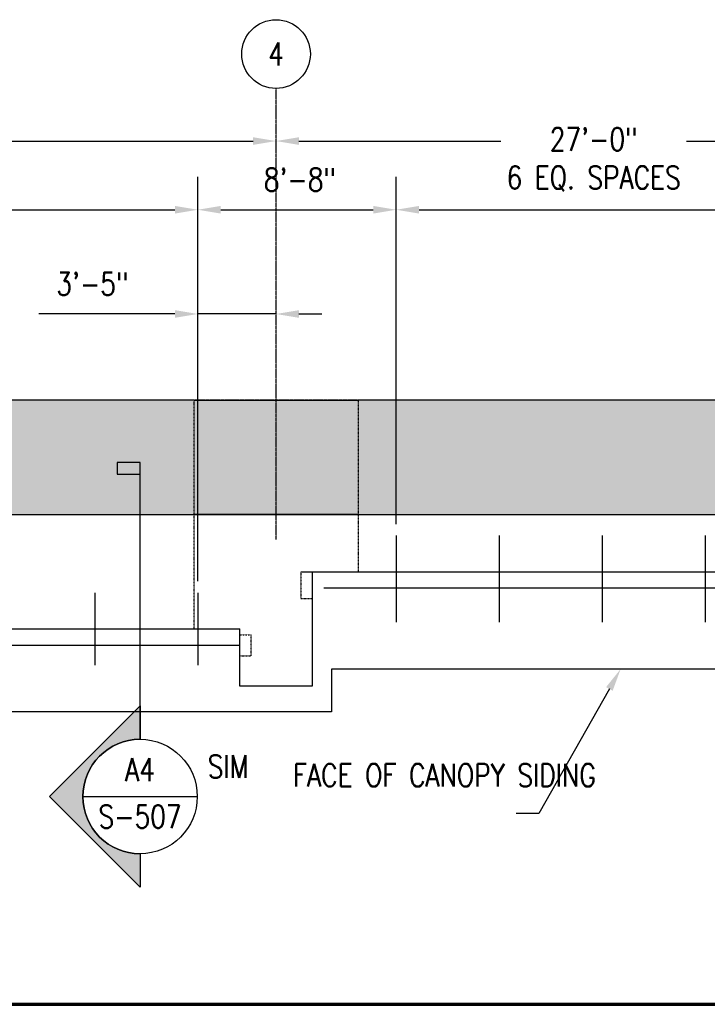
# Model space of a CAD drawing. Header units: inches. Extents: x -232 to 22867, y 539 to 1093.
# Tile 3 of 14: x 1266 to 1626, y 576 to 1093. Entities that reach past the tile are written whole.
import ezdxf
from ezdxf import colors
from ezdxf.entities.mleader import LeaderData, LeaderLine
from ezdxf.enums import TextEntityAlignment as Align
from ezdxf.math import Vec2, Vec3

# ---------------------------------------------------------------- set-up
doc = ezdxf.new("R2010")
doc.units = ezdxf.units.IN
doc.header["$MEASUREMENT"] = 0
doc.linetypes.add('CENTER2', pattern=[1.125, 0.75, -0.125, 0.125, -0.125])
doc.linetypes.add('Dash', pattern=[0.25, 0.125, -0.125])
for name, color, linetype in [('A-WALL-PATT', 8, 'Continuous'), ('G-ANNO-SYMB', 2, 'Continuous'), ('S-ANNO-DIMS', 1, 'Continuous'), ('S-ANNO-NOTE', 2, 'Continuous'), ('S-ANNO-SYMB', 2, 'Continuous'), ('S-ANNO-TEXT', 2, 'Continuous'), ('S-BEAM', 10, 'Continuous'), ('S-BEAM-HDLN', 10, 'Dash'), ('S-CONC-BEAM', 10, 'Continuous'), ('S-CONC-COLS', 110, 'Continuous'), ('S-GRID', 1, 'CENTER2'), ('S-GRID-IDEN', 1, 'Continuous'), ('S-METL-BEAM', 192, 'Continuous'), ('S-METL-PANL', 13, 'Continuous')]:
    doc.layers.add(name, color=color, linetype=linetype)
doc.styles.add('Annotative', font='romans.shx', dxfattribs={"width": 0.8, "height": 0.125})
doc.styles.add('Arial', font='romans.shx', dxfattribs={"width": 0.8})
doc.styles.add('ROMANS', font='romans.shx', dxfattribs={"width": 0.8})
doc.dimstyles.new('Annotative', dxfattribs={"dimscale": 0, "dimtxt": 0.125, "dimasz": 0.125, "dimexe": 0.18, "dimexo": 0.0625, "dimgap": 0.09, "dimtad": 1, "dimdec": 3, "dimzin": 3, "dimdsep": 46, "dimlunit": 4, "dimtxsty": 'Annotative', "dimcen": 0.09, "dimclrt": 2, "dimazin": 2, "dimtfac": 1, "dimtdec": 3, "dimtmove": 0, "dimatfit": 0, "dimfxl": 1, "dimtfill": 1, "dimfrac": 2, "dimtolj": 1, "dimtzin": 0, "dimarcsym": 0})

# ---------------------------------------------------------------- blocks, each defined once
blk = doc.blocks.new('Grid - Circle 3_8_-570341-00_SP_Foundation Plan-DOOR RAILING SUPPORT')
at = {"layer": 'S-GRID-IDEN'}
blk.add_circle((0, 0), 0.1875, dxfattribs=at)
blk = doc.blocks.new('*D19')
at = {"layer": 'Defpoints', "color": 0, "transparency": 16777216}
for p in [(1463.08, 992.95), (1463.08, 822.21), (1359.08, 792.21)]:
    blk.add_point(p, dxfattribs=at)
at = {"layer": 'S-ANNO-DIMS', "color": 0, "lineweight": -2, "transparency": 16777216}
blk.add_line((1371.08, 992.95), (1451.08, 992.95), dxfattribs=at)
at = {"layer": 'S-ANNO-DIMS', "color": 0, "transparency": 16777216}
for points in [[(1371.08, 994.95), (1371.08, 990.95), (1359.08, 992.95)], [(1451.08, 994.95), (1451.08, 990.95), (1463.08, 992.95)]]:
    blk.add_solid(points, dxfattribs=at)
at = {"layer": 'S-ANNO-DIMS', "color": 2, "lineweight": -3, "transparency": 16777216, "insert": (1412.63, 1008.74), "char_height": 12, "width": 4.1093, "attachment_point": 5, "style": 'Annotative', "bg_fill": 3, "box_fill_scale": 1.25, "bg_fill_color": 256, "bg_fill_true_color": 13158600, "bg_fill_transparency": 0}
blk.add_mtext('\\A1;8\'-8"', dxfattribs=at)
blk = doc.blocks.new('*D24')
at = {"layer": 'Defpoints', "color": 0, "transparency": 16777216}
for p in [(1400.08, 1028.95), (1002.08, 893.21), (1400.08, 893.21)]:
    blk.add_point(p, dxfattribs=at)
at = {"layer": 'S-ANNO-DIMS', "color": 0, "lineweight": -2, "transparency": 16777216}
blk.add_line((1014.08, 1028.95), (1388.08, 1028.95), dxfattribs=at)
at = {"layer": 'S-ANNO-DIMS', "color": 0, "transparency": 16777216}
for points in [[(1014.08, 1030.95), (1014.08, 1026.95), (1002.08, 1028.95)], [(1388.08, 1030.95), (1388.08, 1026.95), (1400.08, 1028.95)]]:
    blk.add_solid(points, dxfattribs=at)
at = {"layer": 'S-ANNO-DIMS', "color": 2, "lineweight": -3, "transparency": 16777216, "insert": (1201.08, 1044.74), "char_height": 12, "width": 5.0137, "attachment_point": 5, "style": 'Annotative', "bg_fill": 3, "box_fill_scale": 1.25, "bg_fill_color": 256, "bg_fill_true_color": 13158600, "bg_fill_transparency": 0}
blk.add_mtext('\\A1;33\'-2"', dxfattribs=at)
blk = doc.blocks.new('*D25')
at = {"layer": 'Defpoints', "color": 0, "transparency": 16777216}
for p in [(1798.08, 1028.95), (1400.08, 893.21), (1798.08, 893.21)]:
    blk.add_point(p, dxfattribs=at)
at = {"layer": 'S-ANNO-DIMS', "color": 0, "lineweight": -2, "transparency": 16777216}
blk.add_line((1412.08, 1028.95), (1786.08, 1028.95), dxfattribs=at)
at = {"layer": 'S-ANNO-DIMS', "color": 0, "transparency": 16777216}
for points in [[(1412.08, 1030.95), (1412.08, 1026.95), (1400.08, 1028.95)], [(1786.08, 1030.95), (1786.08, 1026.95), (1798.08, 1028.95)]]:
    blk.add_solid(points, dxfattribs=at)
at = {"layer": 'S-ANNO-DIMS', "color": 2, "lineweight": -3, "transparency": 16777216, "insert": (1652.89, 1044.74), "char_height": 12, "width": 5.0137, "attachment_point": 5, "style": 'Annotative', "bg_fill": 3, "box_fill_scale": 1.25, "bg_fill_color": 256, "bg_fill_true_color": 13158600, "bg_fill_transparency": 0}
blk.add_mtext('\\A1;33\'-2"', dxfattribs=at)
blk = doc.blocks.new('*U94')
at = {"lineweight": -3}
blk.add_hatch(color=256, dxfattribs=at).paths.add_polyline_path([(0, 1.7607), (0, 1.8232), (-0.125, 1.8232), (-0.125, 1.7607)])
h = blk.add_hatch(color=256, dxfattribs=at)
edge = h.paths.add_edge_path()
edge.add_line((0, -0.3125), (0, -0.4947))
edge.add_line((0, -0.4947), (-0.4947, 0))
edge.add_line((-0.4947, 0), (0, 0.4947))
edge.add_line((0, 0.4947), (0, 0.3125))
edge.add_arc((0, 0), 0.3125, 90, 270)
at = {"linetype": 'Continuous', "lineweight": -3}
blk.add_line((0, 0.3125), (0, 1.8232), dxfattribs=at)
at = {"lineweight": -3}
for p, q in [((0, 0.4947), (-0.4947, 0)), ((-0.3125, 0), (0.3125, 0)), ((-0.4947, 0), (0, -0.4947))]:
    blk.add_line(p, q, dxfattribs=at)
at = {"lineweight": -3, "flags": 128}
blk.add_lwpolyline([(0, 1.7607), (0, 1.8232), (-0.125, 1.8232), (-0.125, 1.7607), (0, 1.7607)], close=True, dxfattribs=at)
blk.add_lwpolyline([(0, -0.3125), (0, -0.4947), (-0.4947, 0), (0, 0.4947), (0, 0.3125, 1), (0, -0.3125)], format="xyb", close=True, dxfattribs=at)
blk.add_lwpolyline([(-0.0156, -0.3125), (-0.0156, -0.3125)], dxfattribs=at)
blk.add_lwpolyline([(-0.0156, -0.3125), (-0.0156, -0.3125)], dxfattribs=at)
at = {"lineweight": -3}
blk.add_circle((0, 0), 0.3125, dxfattribs=at)
at = {"linetype": 'Continuous', "lineweight": -3, "style": 'Arial'}
blk.add_attdef('X#', text='', height=0.0938, dxfattribs=at).set_placement((0, 0.0469), align=Align.BOTTOM_CENTER)
blk.add_attdef('X-###', text='', height=0.0938, dxfattribs=at).set_placement((0, -0.0469), align=Align.TOP_CENTER)
blk = doc.blocks.new('*D106')
at = {"layer": 'Defpoints', "color": 0, "transparency": 16777216}
for p in [(1359.08, 992.95), (549.08, 833.21), (1359.08, 792.21)]:
    blk.add_point(p, dxfattribs=at)
at = {"layer": 'S-ANNO-DIMS', "color": 0, "lineweight": -2, "transparency": 16777216}
for p, q in [((549.08, 839.21), (549.08, 1010.23)), ((1359.08, 798.21), (1359.08, 1010.23)), ((561.08, 992.95), (1347.08, 992.95))]:
    blk.add_line(p, q, dxfattribs=at)
at = {"layer": 'S-ANNO-DIMS', "color": 0, "transparency": 16777216}
for points in [[(561.08, 994.95), (561.08, 990.95), (549.08, 992.95)], [(1347.08, 994.95), (1347.08, 990.95), (1359.08, 992.95)]]:
    blk.add_solid(points, dxfattribs=at)
at = {"layer": 'S-ANNO-DIMS', "color": 2, "transparency": 16777216, "insert": (1079.92, 1019.31), "char_height": 12, "attachment_point": 5, "style": 'Annotative'}
blk.add_mtext('\\A1;67\'-6"\\P15 EQ. SPACES', dxfattribs=at)
blk = doc.blocks.new('*D107')
at = {"layer": 'Defpoints', "color": 0, "transparency": 16777216}
for p in [(1787.08, 992.95), (1463.08, 822.21), (1787.08, 822.21)]:
    blk.add_point(p, dxfattribs=at)
at = {"layer": 'S-ANNO-DIMS', "color": 0, "lineweight": -2, "transparency": 16777216}
for p, q in [((1463.08, 828.21), (1463.08, 1010.23)), ((1787.08, 828.21), (1787.08, 1010.23)), ((1475.08, 992.95), (1775.08, 992.95))]:
    blk.add_line(p, q, dxfattribs=at)
at = {"layer": 'S-ANNO-DIMS', "color": 0, "transparency": 16777216}
for points in [[(1475.08, 994.95), (1475.08, 990.95), (1463.08, 992.95)], [(1775.08, 994.95), (1775.08, 990.95), (1787.08, 992.95)]]:
    blk.add_solid(points, dxfattribs=at)
at = {"layer": 'S-ANNO-DIMS', "color": 2, "transparency": 16777216, "insert": (1566.64, 1019.31), "char_height": 12, "attachment_point": 5, "style": 'Annotative', "bg_fill": 3, "box_fill_scale": 1.25, "bg_fill_color": 256, "bg_fill_true_color": 13158600, "bg_fill_transparency": 0}
blk.add_mtext('\\A1;27\'-0"\\P6 EQ. SPACES', dxfattribs=at)
blk = doc.blocks.new('*U15')
at = {"linetype": 'Continuous', "lineweight": 70}
blk.add_line((1.125, 0.625), (29.5, 0.625), dxfattribs=at)
at = {"style": 'Arial'}
blk.add_attdef('DRAWING_AREA_TITLE', text='', height=0.1875, dxfattribs=at).set_placement((1.3743, 0.6339), align=Align.BOTTOM_LEFT)
blk.add_attdef('X#', text='', height=0.1875, dxfattribs=at).set_placement((0.8125, 0.625), align=Align.MIDDLE_CENTER)
blk.add_attdef('SCALE:', text='', height=0.0938, dxfattribs=at).set_placement((1.3743, 0.5606), align=Align.TOP_LEFT)
blk = doc.blocks.new('*D111')
at = {"layer": 'Defpoints', "color": 0, "transparency": 16777216}
for p in [(1400.08, 938.32), (1400.08, 893.21), (1359.08, 792.21)]:
    blk.add_point(p, dxfattribs=at)
at = {"layer": 'S-ANNO-DIMS', "color": 0, "lineweight": -2, "transparency": 16777216}
for p, q in [((1347.08, 938.32), (1275.74, 938.32)), ((1400.08, 938.32), (1359.08, 938.32)), ((1412.08, 938.32), (1424.08, 938.32))]:
    blk.add_line(p, q, dxfattribs=at)
at = {"layer": 'S-ANNO-DIMS', "color": 0, "transparency": 16777216}
for points in [[(1347.08, 940.32), (1347.08, 936.32), (1359.08, 938.32)], [(1412.08, 940.32), (1412.08, 936.32), (1400.08, 938.32)]]:
    blk.add_solid(points, dxfattribs=at)
at = {"layer": 'S-ANNO-DIMS', "color": 2, "transparency": 16777216, "insert": (1303.81, 954.1), "char_height": 12, "attachment_point": 5, "style": 'Annotative'}
blk.add_mtext('\\A1;3\'-5"', dxfattribs=at)

msp = doc.modelspace()

# ---------------------------------------------------------------- hatches: boundary and pattern name
at = {"layer": 'A-WALL-PATT', "lineweight": -3}
h = msp.add_hatch(dxfattribs=at)
h.set_pattern_fill('AR-CONC', color=8, scale=5, style=0)
h.paths.add_polyline_path([(2165.0774, 833.2059), (2201.0774, 833.2059), (2201.0774, 845.2059), (2201.0774, 893.2059), (201.0774, 893.2059), (201.0774, 833.2059)])

# ---------------------------------------------------------------- linework, layer by layer
at = {"layer": 'S-BEAM', "lineweight": -3}
for p, q in [((1413.0774, 803.2059), (1817.0774, 803.2059)), ((1419.0774, 803.2059), (1419.0774, 743.2059)), ((983.0774, 773.2059), (1381.0774, 773.2059)), ((1381.0774, 743.2059), (1381.0774, 773.2059)), ((1419.0774, 743.2059), (1381.0774, 743.2059))]:
    msp.add_line(p, q, dxfattribs=at)
at = {"layer": 'S-BEAM-HDLN', "lineweight": -3}
for p, q in [((1357.0774, 773.2079), (1357.0774, 833.204)), ((1443.0774, 833.204), (1443.0774, 803.2059)), ((1413.0774, 803.2059), (1413.0774, 789.2059)), ((1413.0774, 789.2059), (1419.0774, 789.2059)), ((1387.0774, 759.2059), (1387.0774, 770.2059)), ((1381.0774, 759.2059), (1387.0774, 759.2059))]:
    msp.add_line(p, q, dxfattribs=at)
at = {"layer": 'S-BEAM-HDLN', "ltscale": 0.5}
msp.add_line((1381.0774, 770.2059), (1387.0774, 770.2059), dxfattribs=at)
at = {"layer": 'S-CONC-BEAM', "lineweight": -3}
msp.add_line((249.0774, 833.2059), (2153.0774, 833.2059), dxfattribs=at)
at = {"layer": 'S-CONC-COLS'}
msp.add_line((1755.0774, 893.2059), (1443.0774, 893.2059), dxfattribs=at)
at = {"layer": 'S-GRID', "lineweight": -3}
for p, q in [((1400.0774, 820.1184), (1400.0774, 1056.5775)), ((2373.175, 893.2059), (-173.3718, 893.2059))]:
    msp.add_line(p, q, dxfattribs=at)
at = {"layer": 'S-METL-BEAM', "lineweight": -3}
for p, q in [((1463.0774, 822.2059), (1463.0774, 776.7059)), ((1517.0774, 822.2059), (1517.0774, 776.7059)), ((1571.0774, 822.2059), (1571.0774, 776.7059)), ((1625.0774, 822.2059), (1625.0774, 776.7059)), ((1305.0774, 792.2059), (1305.0774, 754.2059)), ((1359.0774, 792.2059), (1359.0774, 754.2059)), ((1425.0774, 794.7059), (2166.0774, 794.7059)), ((634.0774, 764.7059), (1381.0774, 764.7059))]:
    msp.add_line(p, q, dxfattribs=at)

# ---------------------------------------------------------------- block references
at = {"layer": 'S-ANNO-SYMB', "lineweight": -3, "xscale": 96, "yscale": 96, "zscale": 96}
msp.add_blockref('*U15', (-250.9721, 516.463), dxfattribs=at)
at = {"layer": 'S-GRID-IDEN', "lineweight": -3, "xscale": 95.99999999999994, "yscale": 95.99999999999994, "zscale": 95.99999999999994}
msp.add_blockref('Grid - Circle 3_8_-570341-00_SP_Foundation Plan-DOOR RAILING SUPPORT', (1400.0774, 1074.5775), dxfattribs=at)

# ---------------------------------------------------------------- texts
at = {"layer": 'S-ANNO-NOTE', "lineweight": -3, "insert": (1364.2662, 707.1302), "char_height": 12, "width": 2579.899465, "attachment_point": 1, "line_spacing_factor": 0.981704, "style": 'Annotative'}
msp.add_mtext('\\pxt3.2,6.4,9.6,12.8,16,19.2,22.4,25.6,28.8,32,35.2,38.4,41.6,44.8,48,51.2,54.4,57.6,60.8,64,67.2,70.4,73.6,76.8,80,83.2,86.4,89.6,92.8,96,99.2,102.4;SIM', dxfattribs=at)
at = {"layer": 'S-GRID-IDEN', "lineweight": -3, "insert": (1400.0774, 1074.5775), "char_height": 12, "width": 12, "attachment_point": 5, "style": 'Annotative'}
msp.add_mtext('4', dxfattribs=at)

# ---------------------------------------------------------------- leaders
at = {"layer": 'S-ANNO-NOTE', "lineweight": -3}
ml = msp.add_multileader_mtext('Standard', dxfattribs=at)
ml.set_content('DOOR ROLLER GUIDE', color=256, style='Annotative')
ml.set_leader_properties(color=1, linetype='ByLayer', lineweight=-1)
ml.build(insert=Vec2(0, 0))
ml.multileader.update_dxf_attribs({"text_right_attachment_type": 3, "dogleg_length": 0.125, "arrow_head_size": 12, "scale": 96})
ctx = ml.context
ctx.base_point, ctx.scale, ctx.char_height, ctx.arrow_head_size, ctx.landing_gap_size, ctx.plane_origin = Vec3(135.0989, 735.8918), 96, 12, 12, 8.64, Vec3(212.7458, 820.1356)
ctx.right_attachment = 3
notes = []
notes.append((ctx, [(0, (1, 1, 0), (214.6646, 695.8918), (-1, 0), 12, [(0, [(214.6646, 824.7127)], 0, [])])]))
ctx.mtext.insert, ctx.mtext.width, ctx.mtext.flow_direction = Vec3(143.7389, 741.8918), 58.160008, 5
ml = msp.add_multileader_mtext('Standard', dxfattribs=at)
ml.set_content('DOOR ROLLER GUIDE', color=256, style='Annotative')
ml.set_leader_properties(color=1, linetype='ByLayer', lineweight=-1)
ml.build(insert=Vec2(0, 0))
ml.multileader.update_dxf_attribs({"text_right_attachment_type": 3, "dogleg_length": 0.125, "arrow_head_size": 12, "scale": 96})
ctx = ml.context
ctx.base_point, ctx.scale, ctx.char_height, ctx.arrow_head_size, ctx.landing_gap_size, ctx.plane_origin = Vec3(567.6911, 695.245), 96, 12, 12, 8.64, Vec3(648.4132, 725.0575)
ctx.right_attachment = 3
notes.append((ctx, [(0, (1, 1, 0), (647.2568, 655.245), (-1, 0), 12, [(1, [(647.2568, 764.7059), (618.503, 794.7059)], 0, [])])]))
ctx.mtext.insert, ctx.mtext.width, ctx.mtext.flow_direction = Vec3(576.3311, 701.245), 48.755018, 5
at = {"layer": 'S-ANNO-NOTE'}
ml = msp.add_multileader_mtext('Standard', dxfattribs=at)
ml.set_content('EXTERIOR FACE OF METAL SIDING', color=256, style='Annotative')
ml.set_leader_properties(color=1, linetype='ByLayer', lineweight=-1)
ml.build(insert=Vec2(0, 0))
ml.multileader.update_dxf_attribs({"text_right_attachment_type": 3, "dogleg_length": 0.125, "arrow_head_size": 12, "scale": 96})
ctx = ml.context
ctx.base_point, ctx.scale, ctx.char_height, ctx.arrow_head_size, ctx.landing_gap_size, ctx.plane_origin = Vec3(-98.5507, 671.95, 4132.6116), 96, 12, 12, 8.64, Vec3(-8.1662, 794.7059, 4132.6116)
ctx.right_attachment = 3
notes.append((ctx, [(1, (1, 1, 0), (-110.5507, 671.95, 4132.6116), (1, 0), 12, [(0, [(-110.5507, 783.7059, 4132.6116)], 0, [])])]))
ctx.mtext.insert, ctx.mtext.width, ctx.mtext.flow_direction = Vec3(-89.9107, 677.95, 4132.6116), 131.100016, 5
ml = msp.add_multileader_mtext('Standard', dxfattribs=at)
ml.set_content('FACE OF CANOPY SIDING', color=256, style='Annotative')
ml.set_leader_properties(color=1, linetype='ByLayer', lineweight=-1)
ml.build(insert=Vec2(0, 0))
ml.multileader.update_dxf_attribs({"text_right_attachment_type": 3, "dogleg_length": 0.125, "arrow_head_size": 12, "scale": 96})
ctx = ml.context
ctx.base_point, ctx.scale, ctx.char_height, ctx.arrow_head_size, ctx.landing_gap_size, ctx.plane_origin = Vec3(1400.3122, 696.5639, 4132.6116), 96, 12, 12, 8.64, Vec3(1580.7829, 794.7059, 4132.6116)
ctx.right_attachment = 3
notes.append((ctx, [(0, (1, 1, 0), (1537.9351, 676.5639, 4132.6116), (-1, 0), 12, [(0, [(1580.7829, 752.2059, 4132.6116)], 0, [])])]))
ctx.mtext.insert, ctx.mtext.width, ctx.mtext.flow_direction = Vec3(1408.9522, 702.5639, 4132.6116), 116.016359, 5
ml = msp.add_multileader_mtext('Standard', dxfattribs=at)
ml.set_content('EXTERIOR FACE OF METAL SIDING', color=256, style='Annotative')
ml.set_leader_properties(color=1, linetype='ByLayer', lineweight=-1)
ml.build(insert=Vec2(0, 0))
ml.multileader.update_dxf_attribs({"text_right_attachment_type": 3, "dogleg_length": 0.125, "arrow_head_size": 12, "scale": 96})
ctx = ml.context
ctx.base_point, ctx.scale, ctx.char_height, ctx.arrow_head_size, ctx.landing_gap_size, ctx.plane_origin = Vec3(977.8378, 696.5639, 4132.6116), 96, 12, 12, 8.64, Vec3(1173.3941, 794.7059, 4132.6116)
ctx.right_attachment = 3
notes.append((ctx, [(0, (1, 1, 0), (1130.5463, 676.5639, 4132.6116), (-1, 0), 12, [(0, [(1173.3941, 729.7059, 4132.6116)], 0, [])])]))
ctx.mtext.insert, ctx.mtext.width, ctx.mtext.flow_direction = Vec3(986.4778, 702.5639, 4132.6116), 131.100016, 5
for ctx, leaders in notes:
    for number, flags, end, landing, length, lines in leaders:
        leader = LeaderData()
        leader.index, (leader.has_last_leader_line, leader.has_dogleg_vector, leader.attachment_direction) = number, flags
        leader.last_leader_point, leader.dogleg_vector, leader.dogleg_length = Vec3(end), Vec3(landing), length
        for number, points, colour, breaks in lines:
            line = LeaderLine()
            line.index, line.vertices, line.color, line.breaks = number, Vec3.list(points), colors.encode_raw_color(colour), breaks
            leader.lines.append(line)
        ctx.leaders.append(leader)

# ---------------------------------------------------------------- next in the draw order: dimensions: what is measured, and where the dimension line sits
at = {"layer": 'S-ANNO-DIMS', "lineweight": -3}
dim = msp.add_linear_dim(base=(1400.0774, 1028.9532), p1=(1002.0774, 893.2059), p2=(1400.0774, 893.2059), dimstyle='Annotative', override={"dimpost": '\\X', "dimse1": 1, "dimse2": 1}, dxfattribs=at)
dim.commit()
dim.dimension.update_dxf_attribs({"geometry": '*D24', "text_midpoint": (1201.0774, 1044.7361)})

# ---------------------------------------------------------------- next in the draw order: dimensions: what is measured, and where the dimension line sits
dim = msp.add_linear_dim(base=(1798.0774, 1028.9532), p1=(1400.0774, 893.2059), p2=(1798.0774, 893.2059), dimstyle='Annotative', override={"dimpost": '\\X', "dimse1": 1, "dimse2": 1}, dxfattribs=at)
dim.commit()
dim.dimension.update_dxf_attribs({"geometry": '*D25', "text_midpoint": (1652.8895, 1028.9532), "dimtype": 160})

# ---------------------------------------------------------------- next in the draw order: dimensions: what is measured, and where the dimension line sits
dim = msp.add_linear_dim(base=(1463.0774, 992.9532), p1=(1359.0774, 792.2059), p2=(1463.0774, 822.2059), dimstyle='Annotative', override={"dimpost": '\\X', "dimse1": 1, "dimse2": 1}, dxfattribs=at)
dim.commit()
dim.dimension.update_dxf_attribs({"geometry": '*D19', "text_midpoint": (1412.6262, 992.9532), "dimtype": 160})

# ---------------------------------------------------------------- next in the draw order: linework, layer by layer
at = {"layer": 'S-CONC-COLS'}
for p, q in [((1357.0774, 893.2059), (1045.0774, 893.2059)), ((1357.0774, 893.2059), (1443.0774, 893.2059)), ((1443.0774, 833.2059), (1357.0774, 833.2059))]:
    msp.add_line(p, q, dxfattribs=at)
at = {"layer": 'S-CONC-COLS', "linetype": 'Dash'}
for p, q in [((1357.0774, 833.2059), (1357.0774, 893.2059)), ((1443.0774, 893.2059), (1443.0774, 833.2059))]:
    msp.add_line(p, q, dxfattribs=at)

# ---------------------------------------------------------------- next in the draw order: block references
at = {"layer": 'G-ANNO-SYMB', "lineweight": -3}
ref = msp.add_blockref('*U94', (1328.8006, 685.3645), dxfattribs=dict(at, xscale=96, yscale=96, zscale=96))
ref.add_attrib('X-###', 'S-507', dxfattribs={"layer": 'S-ANNO-SYMB', "color": 1, "linetype": 'Continuous', "lineweight": -2, "height": 12, "style": 'ROMANS', "width": 0.8}).set_placement((1328.8006, 680.8645), align=Align.TOP_CENTER)
ref.add_attrib('X#', 'A4', dxfattribs={"layer": 'S-ANNO-TEXT', "color": 1, "linetype": 'Continuous', "lineweight": -2, "height": 12, "style": 'ROMANS', "width": 0.8}).set_placement((1328.8006, 689.8645), align=Align.BOTTOM_CENTER)

# ---------------------------------------------------------------- next in the draw order: dimensions: what is measured, and where the dimension line sits
at = {"layer": 'S-ANNO-DIMS'}
for base, p1, p2, text, override, picture, middle in [((1359.0774, 992.9532), (549.0774, 833.2059), (1359.0774, 792.2059), '<>\\P15 EQ. SPACES', {"dimpost": '\\X', "dimtfill": 0}, '*D106', (1079.9222, 992.9532)), ((1787.0774, 992.9532), (1463.0774, 822.2059), (1787.0774, 822.2059), '<>\\P6 EQ. SPACES', {"dimpost": '\\X'}, '*D107', (1566.6413, 992.9532))]:
    dim = msp.add_linear_dim(base=base, p1=p1, p2=p2, text=text, dimstyle='Annotative', override=override, dxfattribs=at)
    dim.commit()
    dim.dimension.update_dxf_attribs({"geometry": picture, "text_midpoint": middle, "dimtype": 160})
dim = msp.add_linear_dim(base=(1400.0774, 938.3166), p1=(1359.0774, 792.2059), p2=(1400.0774, 893.2059), dimstyle='Annotative', override={"dimpost": '\\X', "dimse1": 1, "dimse2": 1, "dimtfill": 0}, dxfattribs=at)
dim.commit()
dim.dimension.update_dxf_attribs({"geometry": '*D111', "text_midpoint": (1303.8088, 938.3166), "dimtype": 160})

# ---------------------------------------------------------------- next in the draw order: linework, layer by layer
at = {"layer": 'S-METL-PANL', "lineweight": -3}
msp.add_lwpolyline([(2565.0874, 833.2059), (2565.0874, 783.7059), (2191.0874, 783.7059), (2191.0874, 752.2059), (1429.0874, 752.2059), (1429.0874, 729.7059), (615.0911, 729.7059), (615.0911, 752.2059), (183.0874, 752.2059), (183.0874, 783.7059), (-167.9226, 783.7059), (-167.9226, 833.2059)], dxfattribs=at)

doc.saveas('drawing.dxf')
